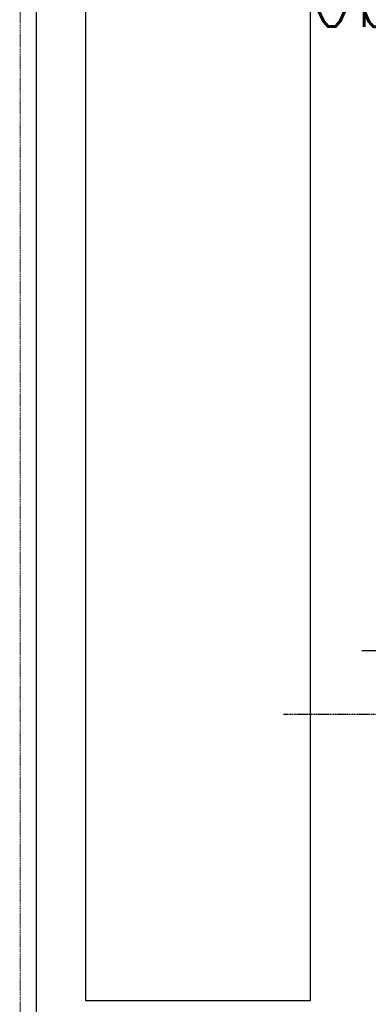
# Model space of a CAD drawing. Header units: millimetres. Extents: x -8838 to 31257, y -6224 to 3754.
# Tile 29 of 205: x -1473 to -1388, y -5091 to -4853. Entities that reach past the tile are written whole.
import ezdxf

# ---------------------------------------------------------------- set-up
doc = ezdxf.new("R2010")
doc.units = ezdxf.units.MM
doc.header["$LTSCALE"] = 10
doc.header["$MEASUREMENT"] = 0
for name, pattern in [('rzut 2 pietra$0$ArchiTECH.PC 5. Line Type', [0.0053, 0.003, -0.001, 0.0003, -0.001]), ('rzut 2 pietra$0$ArchiTECH.PC Solid Line Type', [0]), ('SUFIT_2 PIETRO$0$ArchiTECH.PC 5. Line Type', [0.0053, 0.003, -0.001, 0.0003, -0.001]), ('SUFIT_2 PIETRO$0$ArchiTECH.PC Solid Line Type', [0])]:
    doc.linetypes.add(name, pattern=pattern)
doc.layers.add('_Etap_5_opis', color=7, linetype='CONTINUOUS', lineweight=30)
doc.layers.add('IS_ARCH', color=254, linetype='CONTINUOUS', lineweight=18)
doc.layers.add('SUFIT_2 PIETRO$0$INWENTARYZACJA', color=254, linetype='CONTINUOUS')
doc.layers.add('SUFIT_2 PIETRO$0$WINDA', color=254, linetype='CONTINUOUS')
doc.styles.add('romans1', font='simplex.shx', dxfattribs={"width": 0.8})

msp = doc.modelspace()

# ---------------------------------------------------------------- linework, layer by layer
at = {"layer": 'IS_ARCH', "linetype": 'rzut 2 pietra$0$ArchiTECH.PC 5. Line Type'}
for p, q in [((-1472.53, -3085.14), (-1472.84, -6169.3)), ((-1409, -5021.35), (-1359, -5021.35)), ((-1409, -5021.35), (-1359, -5021.35)), ((-1409, -5021.35), (-1359, -5021.35))]:
    msp.add_line(p, q, dxfattribs=at)
at = {"layer": 'IS_ARCH', "linetype": 'rzut 2 pietra$0$ArchiTECH.PC Solid Line Type'}
for p, q in [((-1468.82, -4677.03), (-1468.82, -5247.03)), ((-1456.82, -5090.64), (-1456.82, -4839.93)), ((-1402.54, -4839.93), (-1402.54, -5090.64)), ((-1390.01, -5005.93), (-1377.43, -5005.93)), ((-1390.01, -5005.93), (-1377.43, -5005.93)), ((-1390.01, -5005.93), (-1377.43, -5005.93)), ((-1402.54, -5090.64), (-1456.82, -5090.64))]:
    msp.add_line(p, q, dxfattribs=at)
at = {"layer": 'SUFIT_2 PIETRO$0$INWENTARYZACJA', "linetype": 'SUFIT_2 PIETRO$0$ArchiTECH.PC Solid Line Type'}
for p, q in [((-1468.82, -4677.03), (-1468.82, -5247.03)), ((-1456.82, -5090.64), (-1456.82, -4839.93)), ((-1402.54, -5090.64), (-1456.82, -5090.64))]:
    msp.add_line(p, q, dxfattribs=at)
at = {"layer": 'SUFIT_2 PIETRO$0$WINDA', "linetype": 'SUFIT_2 PIETRO$0$ArchiTECH.PC Solid Line Type'}
for p, q in [((-1402.54, -4839.93), (-1402.54, -5090.64)), ((-1390.01, -5005.93), (-1377.43, -5005.93)), ((-1390.01, -5005.93), (-1377.43, -5005.93)), ((-1390.01, -5005.93), (-1377.43, -5005.93))]:
    msp.add_line(p, q, dxfattribs=at)
at = {"layer": 'SUFIT_2 PIETRO$0$WINDA', "linetype": 'SUFIT_2 PIETRO$0$ArchiTECH.PC 5. Line Type'}
msp.add_line((-1409, -5021.35), (-1359, -5021.35), dxfattribs=at)
msp.add_line((-1409, -5021.35), (-1359, -5021.35), dxfattribs=at)
msp.add_line((-1409, -5021.35), (-1359, -5021.35), dxfattribs=at)

# ---------------------------------------------------------------- texts
at = {"layer": '_Etap_5_opis', "style": 'romans1', "width": 0.5}
msp.add_text('obw.R1/3.F2.6', height=27, rotation=359.9189, dxfattribs=at).set_placement((-1402.8, -4855.11))

doc.saveas('drawing.dxf')
